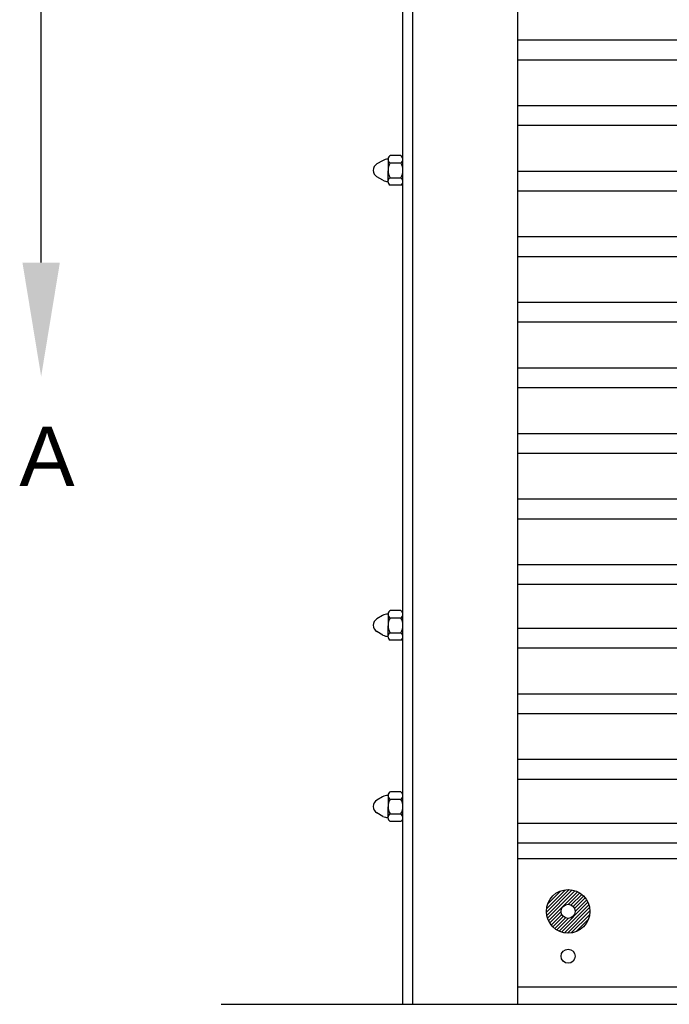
# Model space of a CAD drawing. Header units: inches. Extents: x 169.6 to 213.7, y 214.8 to 266.5.
# Tile 3 of 31: x 176.2 to 177.3, y 220.6 to 222.2. Entities that reach past the tile are written whole.
import ezdxf
from ezdxf import colors
from ezdxf.entities.mleader import LeaderData, LeaderLine
from ezdxf.math import Vec2, Vec3

# ---------------------------------------------------------------- set-up
doc = ezdxf.new("R2010")
doc.units = ezdxf.units.IN
doc.header["$LTSCALE"] = 0.25
doc.header["$MEASUREMENT"] = 0
doc.linetypes.add('CENTER', pattern=[2, 1.25, -0.25, 0.25, -0.25])
doc.layers.add('RMX OPERATOR LH', color=7, linetype='Continuous')
doc.layers.add('SECTION CUTS', color=6, linetype='CENTER')
doc.styles.add('ARIAL', font='arial.ttf', dxfattribs={"height": 0.09375})
doc.styles.get("Standard").update_dxf_attribs({"font": 'romans.shx'})

# ---------------------------------------------------------------- blocks, each defined once
blk = doc.blocks.new('*X8')
at = {"color": 0, "linetype": 'Continuous'}
for p, q in [((2.1437, 5.3036), (2.1796, 5.3395)), ((2.1439, 5.3093), (2.1739, 5.3393)), ((2.1443, 5.2986), (2.1845, 5.3389)), ((2.1454, 5.2943), (2.1889, 5.3378)), ((2.1456, 5.3165), (2.1666, 5.3376)), ((2.147, 5.2903), (2.1929, 5.3362)), ((2.1785, 5.3163), (2.1964, 5.3342)), ((2.1829, 5.3152), (2.1996, 5.3319)), ((2.1861, 5.3128), (2.2025, 5.3293)), ((2.1883, 5.3095), (2.2051, 5.3263)), ((2.1892, 5.3049), (2.2074, 5.3231)), ((2.1637, 5.2739), (2.2093, 5.3195)), ((2.1677, 5.2723), (2.2109, 5.3155)), ((2.1721, 5.2712), (2.2119, 5.3111)), ((2.1771, 5.2707), (2.2124, 5.306)), ((2.149, 5.2868), (2.1669, 5.3047)), ((2.1513, 5.2835), (2.168, 5.3003)), ((2.1539, 5.2806), (2.1703, 5.2971)), ((2.1568, 5.278), (2.1737, 5.2949)), ((2.1601, 5.2758), (2.1783, 5.294)), ((2.183, 5.2711), (2.2121, 5.3002)), ((2.1905, 5.2731), (2.2101, 5.2927))]:
    blk.add_line(p, q, dxfattribs=at)

msp = doc.modelspace()

# ---------------------------------------------------------------- linework, layer by layer
at = {"layer": 'RMX OPERATOR LH', "linetype": 'Continuous'}
for p, q in [((176.85032, 220.62308), (176.85032, 223.62308)), ((176.86595, 220.62308), (176.86595, 223.62308)), ((177.03197, 220.62308), (177.03197, 223.49808)), ((182.09447, 222.14628), (177.03197, 222.14628)), ((182.09447, 222.11503), (177.03197, 222.11503)), ((182.09447, 222.04266), (177.03197, 222.04266)), ((182.09447, 222.01141), (177.03197, 222.01141)), ((176.84699, 221.96416), (176.83089, 221.96416)), ((176.81826, 221.95599), (176.80927, 221.9508)), ((176.82691, 221.95843), (176.82682, 221.92233)), ((176.83049, 221.95244), (176.84726, 221.95244)), ((176.81878, 221.92516), (176.80928, 221.93064)), ((182.09447, 221.93905), (177.03197, 221.93905)), ((176.84737, 221.91728), (176.83008, 221.91728)), ((176.83011, 221.929), (176.8471, 221.929)), ((182.09447, 221.9078), (177.03197, 221.9078)), ((182.09447, 221.83543), (177.03197, 221.83543)), ((182.09447, 221.80418), (177.03197, 221.80418)), ((182.09447, 221.73182), (177.03197, 221.73182)), ((182.09447, 221.70057), (177.03197, 221.70057)), ((182.09447, 221.6282), (177.03197, 221.6282)), ((182.09447, 221.59695), (177.03197, 221.59695)), ((182.09447, 221.52459), (177.03197, 221.52459)), ((182.09447, 221.49334), (177.03197, 221.49334)), ((182.09447, 221.42097), (177.03197, 221.42097)), ((182.09447, 221.38972), (177.03197, 221.38972)), ((182.09447, 221.31736), (177.03197, 221.31736)), ((182.09447, 221.28611), (177.03197, 221.28611)), ((176.84699, 221.24541), (176.83089, 221.24541)), ((176.81826, 221.23724), (176.80927, 221.23205)), ((176.82691, 221.23968), (176.82682, 221.20358)), ((176.83049, 221.23369), (176.84726, 221.23369)), ((182.09447, 221.21689), (177.03197, 221.21689)), ((176.81878, 221.20641), (176.80928, 221.21189)), ((176.84737, 221.19853), (176.83008, 221.19853)), ((176.83011, 221.21025), (176.8471, 221.21025)), ((182.09447, 221.18564), (177.03197, 221.18564)), ((182.09447, 221.11327), (177.03197, 221.11327)), ((182.09447, 221.08202), (177.03197, 221.08202)), ((182.09447, 221.00966), (177.03197, 221.00966)), ((182.09447, 220.97841), (177.03197, 220.97841)), ((176.81826, 220.95085), (176.80927, 220.94566)), ((176.82691, 220.95329), (176.82682, 220.91718)), ((176.84699, 220.95901), (176.83089, 220.95901)), ((176.83049, 220.9473), (176.84726, 220.9473)), ((176.81878, 220.92002), (176.80928, 220.92549)), ((176.83011, 220.92386), (176.8471, 220.92386)), ((176.84737, 220.91214), (176.83008, 220.91214)), ((182.09447, 220.90899), (177.03197, 220.90899)), ((182.09447, 220.87774), (177.03197, 220.87774)), ((182.09447, 220.85282), (177.03197, 220.85282)), ((182.09447, 220.65013), (177.03197, 220.65013))]:
    msp.add_line(p, q, dxfattribs=at)
at = {"layer": 'RMX OPERATOR LH'}
msp.add_line((176.56322, 220.62308), (182.56322, 220.62308), dxfattribs=at)
at = {"layer": 'RMX OPERATOR LH', "linetype": 'Continuous'}
for centre, radius in [((177.11174, 220.76995), 0.0344), ((177.11174, 220.76995), 0.01114), ((177.11174, 220.69907), 0.01114)]:
    msp.add_circle(centre, radius, dxfattribs=at)
for centre, radius, start, end in [((176.83335, 221.95821), 0.00644, 112.428, 243.62669), ((176.84339, 221.95821), 0.00695, 303.947, 58.85805), ((176.81525, 221.94072), 0.01172, 120.66461, 239.40007), ((176.82697, 221.94072), 0.01758, 90.18404, 119.68122), ((176.8504, 221.94072), 0.02344, 150, 210), ((176.82697, 221.94072), 0.02344, 330, 30), ((176.82697, 221.94072), 0.01758, 242.26306, 269.39615), ((176.83348, 221.92305), 0.0067, 117.30813, 239.50977), ((176.84326, 221.92305), 0.00708, 305.44101, 57.14917), ((176.83335, 221.23946), 0.00644, 112.428, 243.62669), ((176.84339, 221.23946), 0.00695, 303.947, 58.85805), ((176.81525, 221.22197), 0.01172, 120.66461, 239.40007), ((176.82697, 221.22197), 0.01758, 90.18404, 119.68122), ((176.8504, 221.22197), 0.02344, 150, 210), ((176.82697, 221.22197), 0.02344, 330, 30), ((176.82697, 221.22197), 0.01758, 242.26306, 269.39615), ((176.83348, 221.2043), 0.0067, 117.30813, 239.50977), ((176.84326, 221.2043), 0.00708, 305.44101, 57.14917), ((176.82697, 220.93558), 0.01758, 90.18404, 119.68122), ((176.83335, 220.95306), 0.00644, 112.428, 243.62669), ((176.84339, 220.95306), 0.00695, 303.947, 58.85805), ((176.81525, 220.93558), 0.01172, 120.66461, 239.40007), ((176.8504, 220.93558), 0.02344, 150, 210), ((176.82697, 220.93558), 0.02344, 330, 30), ((176.82697, 220.93558), 0.01758, 242.26306, 269.39615), ((176.83348, 220.91791), 0.0067, 117.30813, 239.50977), ((176.84326, 220.91791), 0.00708, 305.44101, 57.14917)]:
    msp.add_arc(centre, radius, start, end, dxfattribs=at)

# ---------------------------------------------------------------- block references
msp.add_blockref('*X8', (174.93369, 215.46483), dxfattribs=at)

# ---------------------------------------------------------------- texts
at = {"layer": 'SECTION CUTS', "style": 'ARIAL'}
msp.add_text('A', height=0.09375, dxfattribs=at).set_placement((176.24391, 221.44212))

# ---------------------------------------------------------------- leaders
at = {"layer": 'SECTION CUTS'}
ml = msp.add_multileader_mtext('Standard', dxfattribs=at)
ml.set_content('', color=256)
ml.set_leader_properties()
ml.build(insert=Vec2(0, 0))
ml.multileader.update_dxf_attribs({"dogleg_length": 0, "arrow_head_size": 0.18})
ctx = ml.context
ctx.base_point, ctx.char_height, ctx.arrow_head_size, ctx.landing_gap_size, ctx.plane_origin = Vec3(176.27839, 222.36455), 0.18, 0.18, 0, Vec3(176.27839, 221.61503)
notes = []
notes.append((ctx, [(0, (1, 1, 0), (176.27839, 222.36455), (1, 0), 0, [(0, [(176.27839, 221.61503)], 0, [])])]))
ctx.mtext.insert, ctx.mtext.flow_direction = Vec3(176.27839, 222.45455), 5
for ctx, leaders in notes:
    for number, flags, end, landing, length, lines in leaders:
        leader = LeaderData()
        leader.index, (leader.has_last_leader_line, leader.has_dogleg_vector, leader.attachment_direction) = number, flags
        leader.last_leader_point, leader.dogleg_vector, leader.dogleg_length = Vec3(end), Vec3(landing), length
        for number, points, colour, breaks in lines:
            line = LeaderLine()
            line.index, line.vertices, line.color, line.breaks = number, Vec3.list(points), colors.encode_raw_color(colour), breaks
            leader.lines.append(line)
        ctx.leaders.append(leader)

doc.saveas('drawing.dxf')
